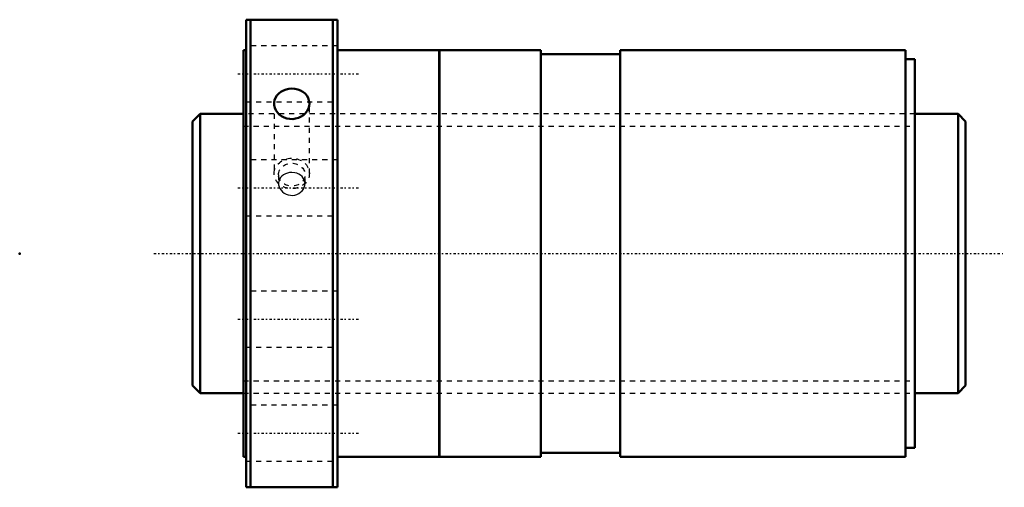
# Model space of a CAD drawing. Header units: millimetres. Extents: x -44 to 150, y -46 to 46.
import ezdxf

# ---------------------------------------------------------------- set-up
doc = ezdxf.new("R2010")
doc.units = ezdxf.units.MM
doc.linetypes.add('Center', pattern=[1.5, 0.45, -0.5, 0.05, -0.5])
doc.linetypes.add('Dashed', pattern=[2, 1, -1])
for name, color, linetype, lineweight in [('2d ConnectionPoints', 7, 'Continuous', 50), ('AM_0', 7, 'Continuous', 50), ('AM_5', 3, 'Continuous', 25), ('AM_7', 7, 'Center', 25), ('AM_9', 6, 'Dashed', 25)]:
    doc.layers.add(name, color=color, linetype=linetype, lineweight=lineweight)

# ---------------------------------------------------------------- blocks, each defined once
blk = doc.blocks.new('1_SDAN5512VX_4_nut_0_in_SDAN5512VX_4G0_152LC0_0G000__4')
at = {"layer": 'AM_0'}
for p, q in [((0.5, 46), (18.5, 46)), ((0.5, 46), (0.5, -46)), ((1.4, 46), (1.4, -46)), ((17.6, 46), (17.6, -46)), ((18.5, 46), (18.5, -46)), ((0, 40), (0, -40)), ((0.5, 40), (0, 40)), ((38.5, 40), (18.5, 40)), ((38.5, 40), (38.5, -40)), ((38.53, 39), (38.5, 39)), ((38.53, 40), (38.53, -40)), ((58.5, 40), (38.53, 40)), ((58.5, 40), (58.5, -40)), ((74.1, 39.2), (58.5, 39.2)), ((74.1, 40), (74.1, -40)), ((130.2, 40), (74.1, 40)), ((130.2, 40), (130.2, -40)), ((132, 38.2), (130.2, 38.2)), ((132, 38.2), (132, -38.2)), ((130.2, -38.2), (132, -38.2)), ((0, -40), (0.5, -40)), ((18.5, -40), (38.5, -40)), ((38.5, -39), (38.53, -39)), ((38.53, -40), (58.5, -40)), ((58.5, -39.2), (74.1, -39.2)), ((74.1, -40), (130.2, -40)), ((18.5, -46), (0.5, -46))]:
    blk.add_line(p, q, dxfattribs=at)
for points in [[(6.04, 29.5), (6.05, 29.68), (6.13, 30.18), (6.31, 30.65), (6.58, 31.09), (6.94, 31.49), (7.36, 31.82), (7.85, 32.09), (8.38, 32.29), (8.95, 32.41), (9.53, 32.44), (10.11, 32.4), (10.67, 32.27), (11.2, 32.07), (11.68, 31.8), (12.1, 31.45), (12.45, 31.06), (12.71, 30.61), (12.88, 30.13), (12.96, 29.5)], [(12.96, 29.5), (12.91, 29), (12.76, 28.5), (12.53, 28.04), (12.2, 27.61), (11.8, 27.24), (11.34, 26.93), (10.82, 26.69), (10.26, 26.53), (9.68, 26.46), (9.1, 26.47), (8.53, 26.58), (7.99, 26.76), (7.49, 27.03), (7.05, 27.36), (6.67, 27.76), (6.38, 28.2), (6.17, 28.68), (6.06, 29.18), (6.04, 29.5)]]:
    blk.add_lwpolyline(points, dxfattribs=at)
at = {"layer": 'AM_7'}
for p, q in [((-1.08, 35.36), (22.68, 35.36)), ((-1.08, 12.94), (22.68, 12.94)), ((-1.08, -12.94), (22.68, -12.94)), ((-1.08, -35.36), (22.68, -35.36))]:
    blk.add_line(p, q, dxfattribs=at)
at = {"layer": 'AM_9'}
for p, q in [((18.5, 40.86), (0.5, 40.86)), ((0.5, 29.86), (18.5, 29.86)), ((6.04, 29.5), (6.04, 15.75)), ((12.96, 15.75), (12.96, 29.5)), ((132, 27.5), (0, 27.5)), ((18.5, 18.44), (0.5, 18.44)), ((6.9, 15.5), (6.9, 13.75)), ((12.1, 13.75), (12.1, 15.5)), ((0.5, 7.44), (18.5, 7.44)), ((18.5, -7.44), (0.5, -7.44)), ((0.5, -18.44), (18.5, -18.44)), ((0, -27.5), (132, -27.5)), ((18.5, -29.86), (0.5, -29.86)), ((0.5, -40.86), (18.5, -40.86))]:
    blk.add_line(p, q, dxfattribs=at)
for points in [[(9.5, 15.94), (9.07, 15.91), (8.64, 15.82), (8.25, 15.68), (7.88, 15.47), (7.57, 15.23), (7.3, 14.93), (7.12, 14.64)], [(11.89, 14.64), (11.77, 14.83), (11.53, 15.13), (11.23, 15.4), (10.88, 15.62), (10.49, 15.78), (10.07, 15.89), (9.5, 15.94)], [(7.12, 14.64), (7.1, 14.61), (6.96, 14.25), (6.9, 13.88), (6.9, 13.75)], [(6.9, 13.75), (6.92, 13.49), (7, 13.12), (7.16, 12.76), (7.38, 12.43), (7.66, 12.13), (7.99, 11.87), (8.38, 11.67), (8.78, 11.53), (9.22, 11.45), (9.65, 11.44), (10.08, 11.5), (10.49, 11.62), (10.89, 11.8), (11.23, 12.04), (11.54, 12.33), (11.78, 12.65), (11.96, 13.01), (12.06, 13.37), (12.1, 13.75)], [(12.1, 13.75), (12.1, 13.76), (12.06, 14.13), (11.95, 14.49), (11.89, 14.64)]]:
    blk.add_lwpolyline(points, dxfattribs=at)
for centre, major_axis in [((9.5, 15.75), (-3.46, 0)), ((9.5, 15.5), (-2.6, 0))]:
    blk.add_ellipse(centre, major_axis=major_axis, ratio=0.866025, dxfattribs=at)
blk = doc.blocks.new('2_0SDAN5512VX_40Shaft_0_in_SDAN5512VX_4G0_152LC0_0G000__4')
at = {"layer": 'AM_0'}
for p, q in [((-8.5, 27.5), (-10, 26)), ((0, 27.5), (-8.5, 27.5)), ((-8.5, 27.5), (-8.5, -27.5)), ((140.5, 27.5), (132, 27.5)), ((140.5, 27.5), (140.5, -27.5)), ((142, 26), (140.5, 27.5)), ((-10, 26), (-10, -26)), ((142, 26), (142, -26)), ((-10, -26), (-8.5, -27.5)), ((140.5, -27.5), (142, -26)), ((-8.5, -27.5), (0, -27.5)), ((132, -27.5), (140.5, -27.5))]:
    blk.add_line(p, q, dxfattribs=at)
at = {"layer": 'AM_5', "linetype": 'Dashed'}
for p, q in [((0, 25.0465), (132, 25.0465)), ((0, -25.0465), (132, -25.0465))]:
    blk.add_line(p, q, dxfattribs=at)
at = {"layer": 'AM_7'}
blk.add_line((-17.6, 0), (149.6, 0), dxfattribs=at)
at = {"layer": 'AM_9'}
for p, q in [((132, 27.5), (0, 27.5)), ((0, -27.5), (132, -27.5))]:
    blk.add_line(p, q, dxfattribs=at)

msp = doc.modelspace()

# ---------------------------------------------------------------- linework, layer by layer
at = {"layer": '2d ConnectionPoints'}
for p in [(-44, 0), (0, 0), (142, 0)]:
    msp.add_point(p, dxfattribs=at)

# ---------------------------------------------------------------- block references
for name in ['1_SDAN5512VX_4_nut_0_in_SDAN5512VX_4G0_152LC0_0G000__4', '2_0SDAN5512VX_40Shaft_0_in_SDAN5512VX_4G0_152LC0_0G000__4']:
    msp.add_blockref(name, (0, 0))

doc.saveas('drawing.dxf')
